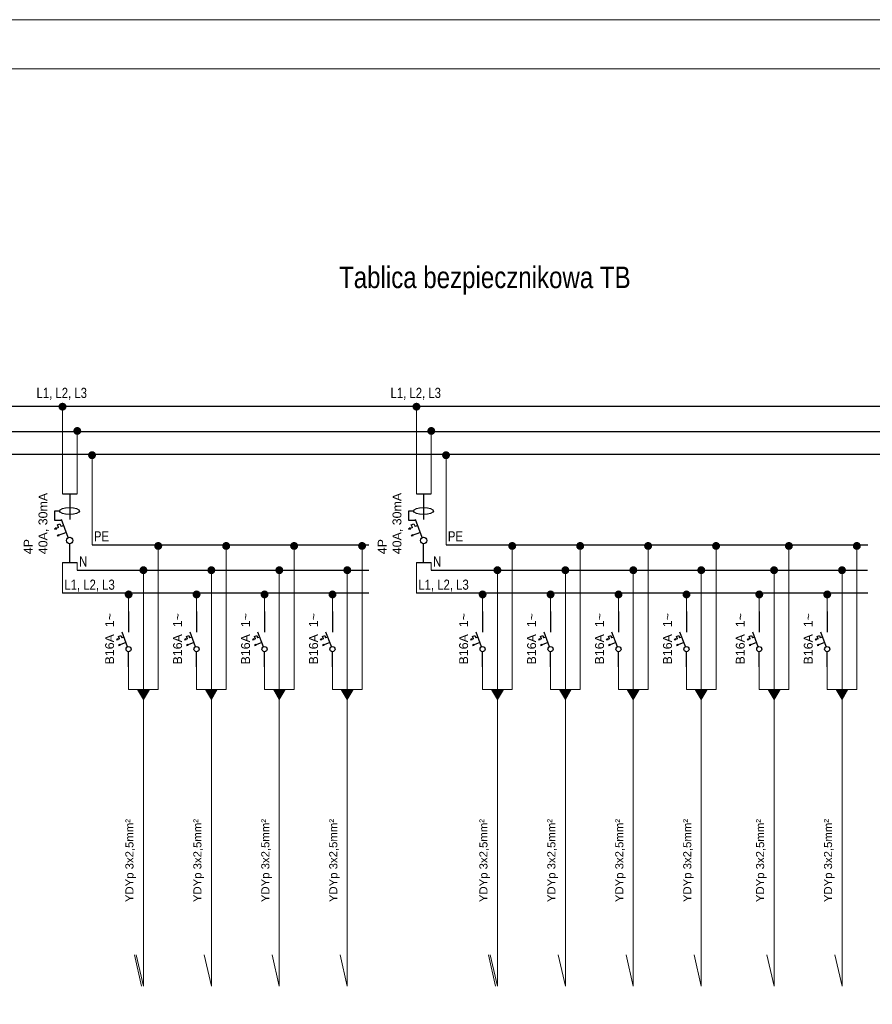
# Model space of a CAD drawing. Header units: millimetres. Extents: x 76855 to 99678, y -15103 to -11972.
# Tile 20 of 28: x 82719 to 84103, y -13571 to -11972. Entities that reach past the tile are written whole.
import ezdxf

# ---------------------------------------------------------------- set-up
doc = ezdxf.new("R2010")
doc.units = ezdxf.units.MM
doc.header["$LTSCALE"] = 100
doc.header["$MEASUREMENT"] = 0
doc.layers.add('_To_TABEL_RYSUNK', color=7, linetype='Continuous', lineweight=25)
doc.layers.add('Wentyl', color=4, linetype='Continuous', lineweight=18)
doc.styles.add('8', font='txt.shx', dxfattribs={"height": 20})
doc.styles.add('CDMSTYLE', font='CDMSIMPL', dxfattribs={"width": 0.8, "bigfont": 'CDMBIGPL'})

# ---------------------------------------------------------------- blocks, each defined once
blk = doc.blocks.new('RU')
for p, q in [((-3, 425), (-3, 222)), ((12, 159), (83, -31)), ((32, 106), (130, 142)), ((130, 142), (108, 139)), ((111, 131), (130, 142)), ((59, 33), (89, 44)), ((100, 13), (89, 44)), ((128, 24), (100, 13)), ((117, 54), (157, 69)), ((117, 54), (128, 24)), ((157, 69), (135, 66)), ((139, 58), (157, 69)), ((-3, -304), (-3, -33)), ((80, -20), (153, -20)), ((153, -20), (153, -123)), ((153, -123), (105, -123))]:
    blk.add_line(p, q)
blk.add_circle((-3, 191), 34)
blk.add_ellipse((-1, -122), major_axis=(-107, 0), ratio=0.334436)
blk = doc.blocks.new('WI')
for p, q in [((43645, -14271), (43645, -14475)), ((43659, -14537), (43731, -14727)), ((43680, -14590), (43777, -14554)), ((43777, -14554), (43756, -14558)), ((43759, -14565), (43777, -14554)), ((43764, -14642), (43804, -14627)), ((43804, -14627), (43783, -14631)), ((43786, -14638), (43805, -14627)), ((43645, -15000), (43645, -14729)), ((43707, -14663), (43736, -14652)), ((43747, -14683), (43736, -14652)), ((43776, -14672), (43747, -14683)), ((43764, -14642), (43776, -14672))]:
    blk.add_line(p, q)
blk.add_circle((43645, -14505), 34)

msp = doc.modelspace()

# ---------------------------------------------------------------- hatches: boundary and pattern name
at = {"layer": '_To_TABEL_RYSUNK', "linetype": 'ByBlock', "lineweight": -3}
h = msp.add_hatch(color=256, dxfattribs=at)
edge = h.paths.add_edge_path()
edge.add_arc((82788.119, -12600.497), 6.458, 0, 360)
h = msp.add_hatch(color=256, dxfattribs=at)
edge = h.paths.add_edge_path()
edge.add_arc((83362.892, -12600.497), 6.458, 0, 360)
h = msp.add_hatch(color=256, dxfattribs=at)
edge = h.paths.add_edge_path()
edge.add_arc((82812.11, -12639.864), 6.458, 0, 360)
h = msp.add_hatch(color=256, dxfattribs=at)
edge = h.paths.add_edge_path()
edge.add_arc((83386.883, -12639.864), 6.458, 0, 360)
h = msp.add_hatch(color=256, dxfattribs=at)
edge = h.paths.add_edge_path()
edge.add_arc((82836.101, -12679.233), 6.458, 0, 360)
h = msp.add_hatch(color=256, dxfattribs=at)
edge = h.paths.add_edge_path()
edge.add_arc((83410.874, -12679.233), 6.458, 0, 360)
h = msp.add_hatch(color=256, dxfattribs=at)
edge = h.paths.add_edge_path()
edge.add_arc((82943.496, -12826.589), 6.458, -180, 180, ccw=False)
h = msp.add_hatch(color=256, dxfattribs=at)
edge = h.paths.add_edge_path()
edge.add_arc((82943.586, -12826.589), 6.458, -180, 180, ccw=False)
h = msp.add_hatch(color=256, dxfattribs=at)
edge = h.paths.add_edge_path()
edge.add_arc((83053.83, -12826.589), 6.458, -180, 180, ccw=False)
h = msp.add_hatch(color=256, dxfattribs=at)
edge = h.paths.add_edge_path()
edge.add_arc((83053.92, -12826.589), 6.458, -180, 180, ccw=False)
h = msp.add_hatch(color=256, dxfattribs=at)
edge = h.paths.add_edge_path()
edge.add_arc((83164.167, -12826.589), 6.458, -180, 180, ccw=False)
h = msp.add_hatch(color=256, dxfattribs=at)
edge = h.paths.add_edge_path()
edge.add_arc((83164.256, -12826.589), 6.458, -180, 180, ccw=False)
h = msp.add_hatch(color=256, dxfattribs=at)
edge = h.paths.add_edge_path()
edge.add_arc((83274.503, -12826.579), 6.458, -180, 180, ccw=False)
h = msp.add_hatch(color=256, dxfattribs=at)
edge = h.paths.add_edge_path()
edge.add_arc((83274.592, -12826.58), 6.458, -180, 180, ccw=False)
h = msp.add_hatch(color=256, dxfattribs=at)
edge = h.paths.add_edge_path()
edge.add_arc((83518.269, -12826.589), 6.458, -180, 180, ccw=False)
h = msp.add_hatch(color=256, dxfattribs=at)
edge = h.paths.add_edge_path()
edge.add_arc((83518.358, -12826.589), 6.458, -180, 180, ccw=False)
h = msp.add_hatch(color=256, dxfattribs=at)
edge = h.paths.add_edge_path()
edge.add_arc((83628.603, -12826.589), 6.458, -180, 180, ccw=False)
h = msp.add_hatch(color=256, dxfattribs=at)
edge = h.paths.add_edge_path()
edge.add_arc((83628.692, -12826.589), 6.458, -180, 180, ccw=False)
h = msp.add_hatch(color=256, dxfattribs=at)
edge = h.paths.add_edge_path()
edge.add_arc((83738.939, -12826.589), 6.458, -180, 180, ccw=False)
h = msp.add_hatch(color=256, dxfattribs=at)
edge = h.paths.add_edge_path()
edge.add_arc((83739.029, -12826.589), 6.458, -180, 180, ccw=False)
h = msp.add_hatch(color=256, dxfattribs=at)
edge = h.paths.add_edge_path()
edge.add_arc((83849.275, -12826.579), 6.458, -180, 180, ccw=False)
h = msp.add_hatch(color=256, dxfattribs=at)
edge = h.paths.add_edge_path()
edge.add_arc((83849.365, -12826.58), 6.458, -180, 180, ccw=False)
h = msp.add_hatch(color=256, dxfattribs=at)
edge = h.paths.add_edge_path()
edge.add_arc((83967.493, -12826.589), 6.458, -180, 180, ccw=False)
h = msp.add_hatch(color=256, dxfattribs=at)
edge = h.paths.add_edge_path()
edge.add_arc((83967.583, -12826.589), 6.458, -180, 180, ccw=False)
h = msp.add_hatch(color=256, dxfattribs=at)
edge = h.paths.add_edge_path()
edge.add_arc((84077.83, -12826.579), 6.458, -180, 180, ccw=False)
h = msp.add_hatch(color=256, dxfattribs=at)
edge = h.paths.add_edge_path()
edge.add_arc((84077.919, -12826.58), 6.458, -180, 180, ccw=False)
h = msp.add_hatch(color=256, dxfattribs=at)
edge = h.paths.add_edge_path()
edge.add_arc((82919.505, -12865.956), 6.458, -180, 180, ccw=False)
h = msp.add_hatch(color=256, dxfattribs=at)
edge = h.paths.add_edge_path()
edge.add_arc((83029.839, -12865.956), 6.458, -180, 180, ccw=False)
h = msp.add_hatch(color=256, dxfattribs=at)
edge = h.paths.add_edge_path()
edge.add_arc((83140.175, -12865.956), 6.458, -180, 180, ccw=False)
h = msp.add_hatch(color=256, dxfattribs=at)
edge = h.paths.add_edge_path()
edge.add_arc((83250.512, -12865.947), 6.458, -180, 180, ccw=False)
h = msp.add_hatch(color=256, dxfattribs=at)
edge = h.paths.add_edge_path()
edge.add_arc((83494.278, -12865.956), 6.458, -180, 180, ccw=False)
h = msp.add_hatch(color=256, dxfattribs=at)
edge = h.paths.add_edge_path()
edge.add_arc((83604.611, -12865.956), 6.458, -180, 180, ccw=False)
h = msp.add_hatch(color=256, dxfattribs=at)
edge = h.paths.add_edge_path()
edge.add_arc((83714.948, -12865.956), 6.458, -180, 180, ccw=False)
h = msp.add_hatch(color=256, dxfattribs=at)
edge = h.paths.add_edge_path()
edge.add_arc((83825.284, -12865.947), 6.458, -180, 180, ccw=False)
h = msp.add_hatch(color=256, dxfattribs=at)
edge = h.paths.add_edge_path()
edge.add_arc((83943.502, -12865.956), 6.458, -180, 180, ccw=False)
h = msp.add_hatch(color=256, dxfattribs=at)
edge = h.paths.add_edge_path()
edge.add_arc((84053.838, -12865.947), 6.458, -180, 180, ccw=False)
h = msp.add_hatch(color=256, dxfattribs=at)
edge = h.paths.add_edge_path()
edge.add_arc((82895.514, -12905.325), 6.458, -180, 180, ccw=False)
h = msp.add_hatch(color=256, dxfattribs=at)
edge = h.paths.add_edge_path()
edge.add_arc((83005.848, -12905.325), 6.458, -180, 180, ccw=False)
h = msp.add_hatch(color=256, dxfattribs=at)
edge = h.paths.add_edge_path()
edge.add_arc((83116.184, -12905.325), 6.458, -180, 180, ccw=False)
h = msp.add_hatch(color=256, dxfattribs=at)
edge = h.paths.add_edge_path()
edge.add_arc((83226.521, -12905.315), 6.458, -180, 180, ccw=False)
h = msp.add_hatch(color=256, dxfattribs=at)
edge = h.paths.add_edge_path()
edge.add_arc((83470.287, -12905.325), 6.458, -180, 180, ccw=False)
h = msp.add_hatch(color=256, dxfattribs=at)
edge = h.paths.add_edge_path()
edge.add_arc((83580.62, -12905.325), 6.458, -180, 180, ccw=False)
h = msp.add_hatch(color=256, dxfattribs=at)
edge = h.paths.add_edge_path()
edge.add_arc((83690.957, -12905.325), 6.458, -180, 180, ccw=False)
h = msp.add_hatch(color=256, dxfattribs=at)
edge = h.paths.add_edge_path()
edge.add_arc((83801.293, -12905.315), 6.458, -180, 180, ccw=False)
h = msp.add_hatch(color=256, dxfattribs=at)
edge = h.paths.add_edge_path()
edge.add_arc((83919.511, -12905.325), 6.458, -180, 180, ccw=False)
h = msp.add_hatch(color=256, dxfattribs=at)
edge = h.paths.add_edge_path()
edge.add_arc((84029.847, -12905.315), 6.458, -180, 180, ccw=False)
at = {"layer": '_To_TABEL_RYSUNK', "linetype": 'ByBlock', "lineweight": 15}
h = msp.add_hatch(color=256, dxfattribs=at)
h.paths.add_polyline_path([(82919.476, -13075.987), (82919.476, -13059.661), (82909.802, -13059.661)])
h.paths.add_polyline_path([(82919.476, -13075.987), (82929.15, -13059.661), (82919.476, -13059.661)])
h = msp.add_hatch(color=256, dxfattribs=at)
h.paths.add_polyline_path([(83029.81, -13075.987), (83029.81, -13059.661), (83020.136, -13059.661)])
h.paths.add_polyline_path([(83029.81, -13075.987), (83039.484, -13059.661), (83029.81, -13059.661)])
h = msp.add_hatch(color=256, dxfattribs=at)
h.paths.add_polyline_path([(83140.146, -13075.987), (83140.146, -13059.661), (83130.472, -13059.661)])
h.paths.add_polyline_path([(83140.146, -13075.987), (83149.82, -13059.661), (83140.146, -13059.661)])
h = msp.add_hatch(color=256, dxfattribs=at)
h.paths.add_polyline_path([(83250.482, -13075.977), (83250.482, -13059.651), (83240.808, -13059.651)])
h.paths.add_polyline_path([(83250.482, -13075.977), (83260.156, -13059.651), (83250.482, -13059.651)])
h = msp.add_hatch(color=256, dxfattribs=at)
h.paths.add_polyline_path([(83494.248, -13075.987), (83494.248, -13059.661), (83484.574, -13059.661)])
h.paths.add_polyline_path([(83494.248, -13075.987), (83503.922, -13059.661), (83494.248, -13059.661)])
h = msp.add_hatch(color=256, dxfattribs=at)
h.paths.add_polyline_path([(83604.582, -13075.987), (83604.582, -13059.661), (83594.908, -13059.661)])
h.paths.add_polyline_path([(83604.582, -13075.987), (83614.256, -13059.661), (83604.582, -13059.661)])
h = msp.add_hatch(color=256, dxfattribs=at)
h.paths.add_polyline_path([(83714.918, -13075.987), (83714.918, -13059.661), (83705.244, -13059.661)])
h.paths.add_polyline_path([(83714.918, -13075.987), (83724.592, -13059.661), (83714.918, -13059.661)])
h = msp.add_hatch(color=256, dxfattribs=at)
h.paths.add_polyline_path([(83825.255, -13075.977), (83825.255, -13059.651), (83815.581, -13059.651)])
h.paths.add_polyline_path([(83825.255, -13075.977), (83834.929, -13059.651), (83825.255, -13059.651)])
h = msp.add_hatch(color=256, dxfattribs=at)
h.paths.add_polyline_path([(83943.473, -13075.987), (83943.473, -13059.661), (83933.799, -13059.661)])
h.paths.add_polyline_path([(83943.473, -13075.987), (83953.147, -13059.661), (83943.473, -13059.661)])
h = msp.add_hatch(color=256, dxfattribs=at)
h.paths.add_polyline_path([(84053.809, -13075.977), (84053.809, -13059.651), (84044.135, -13059.651)])
h.paths.add_polyline_path([(84053.809, -13075.977), (84063.483, -13059.651), (84053.809, -13059.651)])

# ---------------------------------------------------------------- linework, layer by layer
at = {"layer": '_To_TABEL_RYSUNK', "linetype": 'ByBlock', "lineweight": 30}
for p, q in [((81482.803, -12599.724), (85198.841, -12599.718)), ((81482.803, -12640.591), (85198.841, -12640.583)), ((85200.371, -12678.112), (81482.26, -12678.12)), ((82836.128, -12824.973), (83285.643, -12824.97)), ((83410.901, -12824.973), (84095.632, -12824.97)), ((82812.134, -12865.842), (83285.643, -12865.838)), ((83386.907, -12865.842), (84095.258, -12865.838)), ((83285.643, -12903.371), (82788.139, -12903.39)), ((84095.632, -12903.371), (83362.911, -12903.39))]:
    msp.add_line(p, q, dxfattribs=at)
at = {"layer": '_To_TABEL_RYSUNK', "linetype": 'ByBlock', "lineweight": 15}
for p, q in [((82788.143, -12601.042), (82788.146, -12742.058)), ((83362.916, -12601.042), (83362.919, -12742.058)), ((82812.137, -12742.058), (82812.137, -12640.029)), ((83386.91, -12742.058), (83386.91, -12640.029)), ((82836.128, -12679.429), (82836.128, -12824.973)), ((83410.901, -12679.429), (83410.901, -12824.973)), ((82943.472, -12827.134), (82943.469, -13059.661)), ((83053.806, -12827.134), (83053.803, -13059.661)), ((83164.142, -12827.134), (83164.139, -13059.661)), ((83274.479, -12827.124), (83274.476, -13059.651)), ((83518.245, -12827.134), (83518.242, -13059.661)), ((83628.578, -12827.134), (83628.575, -13059.661)), ((83738.915, -12827.134), (83738.912, -13059.661)), ((83849.251, -12827.124), (83849.248, -13059.651)), ((83967.469, -12827.134), (83967.466, -13059.661)), ((84077.805, -12827.124), (84077.802, -13059.651)), ((82788.139, -12903.39), (82788.143, -12853.57)), ((82812.134, -12853.57), (82812.134, -12865.842)), ((82919.478, -13071.028), (82919.478, -12866.121)), ((83029.812, -13071.028), (83029.812, -12866.121)), ((83140.148, -13071.028), (83140.148, -12866.121)), ((83250.485, -13071.018), (83250.485, -12866.112)), ((83362.911, -12903.39), (83362.916, -12853.57)), ((83386.907, -12853.57), (83386.907, -12865.842)), ((83494.251, -13071.028), (83494.251, -12866.121)), ((83604.584, -13071.028), (83604.584, -12866.121)), ((83714.921, -13071.028), (83714.921, -12866.121)), ((83825.257, -13071.018), (83825.257, -12866.112)), ((83943.475, -13071.028), (83943.475, -12866.121)), ((84053.811, -13071.018), (84053.811, -12866.112)), ((82895.487, -12905.521), (82895.487, -12932.936)), ((83005.821, -12905.521), (83005.821, -12932.936)), ((83116.157, -12905.521), (83116.157, -12932.936)), ((83226.494, -12905.512), (83226.494, -12932.926)), ((83470.259, -12905.521), (83470.259, -12932.936)), ((83580.593, -12905.521), (83580.593, -12932.936)), ((83690.93, -12905.521), (83690.93, -12932.936)), ((83801.266, -12905.512), (83801.266, -12932.926)), ((83919.484, -12905.521), (83919.484, -12932.936)), ((84029.82, -12905.512), (84029.82, -12932.926)), ((82895.485, -13023.003), (82895.485, -13059.661)), ((83005.818, -13023.003), (83005.818, -13059.661)), ((83116.155, -13023.003), (83116.155, -13059.661)), ((83226.491, -13022.993), (83226.491, -13059.651)), ((83470.257, -13023.003), (83470.257, -13059.661)), ((83580.591, -13023.003), (83580.591, -13059.661)), ((83690.927, -13023.003), (83690.927, -13059.661)), ((83801.263, -13022.993), (83801.263, -13059.651)), ((83919.482, -13023.003), (83919.482, -13059.661)), ((84029.818, -13022.993), (84029.818, -13059.651)), ((82895.485, -13059.661), (82943.467, -13059.661)), ((82919.476, -13075.987), (82909.802, -13059.661)), ((82919.476, -13075.987), (82929.15, -13059.661)), ((83005.818, -13059.661), (83053.801, -13059.661)), ((83029.81, -13075.987), (83020.136, -13059.661)), ((83029.81, -13075.987), (83039.484, -13059.661)), ((83116.155, -13059.661), (83164.137, -13059.661)), ((83140.146, -13075.987), (83130.472, -13059.661)), ((83140.146, -13075.987), (83149.82, -13059.661)), ((83226.491, -13059.651), (83274.473, -13059.651)), ((83250.482, -13075.977), (83240.808, -13059.651)), ((83250.482, -13075.977), (83260.156, -13059.651)), ((83470.257, -13059.661), (83518.239, -13059.661)), ((83494.248, -13075.987), (83484.574, -13059.661)), ((83494.248, -13075.987), (83503.922, -13059.661)), ((83580.591, -13059.661), (83628.573, -13059.661)), ((83604.582, -13075.987), (83594.908, -13059.661)), ((83604.582, -13075.987), (83614.256, -13059.661)), ((83690.927, -13059.661), (83738.909, -13059.661)), ((83714.918, -13075.987), (83705.244, -13059.661)), ((83714.918, -13075.987), (83724.592, -13059.661)), ((83801.263, -13059.651), (83849.246, -13059.651)), ((83825.255, -13075.977), (83815.581, -13059.651)), ((83825.255, -13075.977), (83834.929, -13059.651)), ((83919.482, -13059.661), (83967.464, -13059.661)), ((83943.473, -13075.987), (83933.799, -13059.661)), ((83943.473, -13075.987), (83953.147, -13059.661)), ((84029.818, -13059.651), (84077.8, -13059.651)), ((84053.809, -13075.977), (84044.135, -13059.651)), ((84053.809, -13075.977), (84063.483, -13059.651)), ((82919.476, -13541.087), (82919.476, -13075.976)), ((83029.81, -13541.087), (83029.81, -13075.976)), ((83140.146, -13541.087), (83140.146, -13075.976)), ((83250.482, -13541.078), (83250.482, -13075.966)), ((83494.248, -13541.087), (83494.248, -13075.976)), ((83604.582, -13541.087), (83604.582, -13075.976)), ((83714.918, -13541.087), (83714.918, -13075.976)), ((83825.255, -13541.078), (83825.255, -13075.966)), ((83943.473, -13541.087), (83943.473, -13075.976)), ((84053.809, -13541.078), (84053.809, -13075.966)), ((82905.023, -13490.314), (82916.576, -13541.087)), ((82907.923, -13490.314), (82919.476, -13541.087)), ((83018.256, -13490.314), (83029.81, -13541.087)), ((83128.593, -13490.314), (83140.146, -13541.087)), ((83238.929, -13490.304), (83250.482, -13541.078)), ((83479.795, -13490.314), (83491.348, -13541.087)), ((83482.695, -13490.314), (83494.248, -13541.087)), ((83593.029, -13490.314), (83604.582, -13541.087)), ((83703.365, -13490.314), (83714.918, -13541.087)), ((83813.701, -13490.304), (83825.255, -13541.078)), ((83931.919, -13490.314), (83943.473, -13541.087)), ((84042.256, -13490.304), (84053.809, -13541.078))]:
    msp.add_line(p, q, dxfattribs=at)
at = {"layer": '_To_TABEL_RYSUNK', "linetype": 'ByBlock'}
for p, q in [((82788.146, -12742.058), (82812.137, -12742.058)), ((83362.919, -12742.058), (83386.91, -12742.058)), ((82788.143, -12853.57), (82812.134, -12853.57)), ((83362.916, -12853.57), (83386.907, -12853.57))]:
    msp.add_line(p, q, dxfattribs=at)
at = {"layer": 'Wentyl'}
for points in [[(81245.122, -14942.176), (85445.122, -14942.176), (85445.122, -11972.176), (81245.122, -11972.176)], [(81475.122, -12052.176), (85365.122, -12052.176), (85365.122, -14862.176), (81475.122, -14862.176)]]:
    msp.add_lwpolyline(points, close=True, dxfattribs=at)

# ---------------------------------------------------------------- block references
at = {"layer": '_To_TABEL_RYSUNK', "rotation": 180}
for name, p, xscale, yscale, zscale in [('RU', (82799.311, -12788.54), 0.1528427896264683, 0.1528427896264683, 0.1528427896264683), ('RU', (83374.084, -12788.54), 0.1528427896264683, 0.1528427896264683, 0.1528427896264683), ('WI', (88283.431, -14784.723), 0.123449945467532, 0.123449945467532, 0.123449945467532), ('WI', (88393.765, -14784.723), 0.123449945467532, 0.123449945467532, 0.123449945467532), ('WI', (88504.101, -14784.723), 0.123449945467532, 0.123449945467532, 0.123449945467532), ('WI', (88614.437, -14784.714), 0.123449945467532, 0.123449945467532, 0.123449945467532), ('WI', (88858.203, -14784.723), 0.123449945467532, 0.123449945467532, 0.123449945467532), ('WI', (88968.537, -14784.723), 0.123449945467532, 0.123449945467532, 0.123449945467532), ('WI', (89078.873, -14784.723), 0.123449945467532, 0.123449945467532, 0.123449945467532), ('WI', (89189.21, -14784.714), 0.123449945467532, 0.123449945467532, 0.123449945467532), ('WI', (89307.428, -14784.723), 0.123449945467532, 0.123449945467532, 0.123449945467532), ('WI', (89417.764, -14784.714), 0.123449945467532, 0.123449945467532, 0.123449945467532)]:
    msp.add_blockref(name, p, dxfattribs=dict(at, xscale=xscale, yscale=yscale, zscale=zscale))

# ---------------------------------------------------------------- texts
at = {"layer": '_To_TABEL_RYSUNK', "linetype": 'ByBlock', "lineweight": 15, "insert": (83237.148, -12372.998), "char_height": 34.97143, "width": 780.81837, "attachment_point": 1, "style": 'CDMSTYLE'}
msp.add_mtext('{\\fArial|b0|i0|c238|p34;Tablica bezpiecznikowa TB}', dxfattribs=at)
at = {"layer": '_To_TABEL_RYSUNK', "linetype": 'ByBlock', "lineweight": 25, "char_height": 16.47458, "width": 119.91135, "attachment_point": 1, "style": 'CDMSTYLE'}
for s, insert in [('{\\fArial|b0|i0|c238|p34;\\C256;L1, L2, L3}', (82745.964, -12569.849)), ('{\\fArial|b0|i0|c238|p34;\\C256;L1, L2, L3}', (83320.737, -12569.849)), ('{\\fArial|b0|i0|c238|p34;PE}', (82839.112, -12802.791)), ('{\\fArial|b0|i0|c238|p34;PE}', (83413.884, -12802.791)), ('{\\fArial|b0|i0|c238|p34;N}', (82815.118, -12843.66)), ('{\\fArial|b0|i0|c238|p34;N}', (83389.89, -12843.66)), ('{\\fArial|b0|i0|c238|p34;\\C256;L1, L2, L3}', (82791.127, -12881.208)), ('{\\fArial|b0|i0|c238|p34;\\C256;L1, L2, L3}', (83365.9, -12881.208))]:
    msp.add_mtext(s, dxfattribs=dict(at, insert=insert))
at = {"layer": '_To_TABEL_RYSUNK', "color": 7, "attachment_point": 1, "rotation": 90, "style": '8'}
for s, insert, char_height, width in [('{\\f@Arial Unicode MS|b0|i0|c238|p34;4P\\P40A, 30mA}', (82725.181, -12840.042), 14.41526, 218.53464), ('{\\f@Arial Unicode MS|b0|i0|c238|p34;4P\\P40A, 30mA}', (83299.953, -12840.042), 14.41526, 218.53464), ('{\\F@Arial Unicode MS|c238;B16A  1~}', (82857.422, -13019.035), 14.41526, 218.53464), ('{\\f@Arial Unicode MS|b0|i0|c238|p34;B16A  1~}', (82967.756, -13019.035), 14.41526, 218.53464), ('{\\f@Arial Unicode MS|b0|i0|c238|p34;B16A  1~}', (83078.092, -13019.035), 14.41526, 218.53464), ('{\\f@Arial Unicode MS|b0|i0|c238|p34;B16A  1~}', (83188.429, -13019.026), 14.41526, 218.53464), ('{\\F@Arial Unicode MS|c238;B16A  1~}', (83432.195, -13019.035), 14.41526, 218.53464), ('{\\f@Arial Unicode MS|b0|i0|c238|p34;B16A  1~}', (83542.528, -13019.035), 14.41526, 218.53464), ('{\\f@Arial Unicode MS|b0|i0|c238|p34;B16A  1~}', (83652.865, -13019.035), 14.41526, 218.53464), ('{\\f@Arial Unicode MS|b0|i0|c238|p34;B16A  1~}', (83763.201, -13019.026), 14.41526, 218.53464), ('{\\f@Arial Unicode MS|b0|i0|c238|p34;B16A  1~}', (83881.419, -13019.035), 14.41526, 218.53464), ('{\\f@Arial Unicode MS|b0|i0|c238|p34;B16A  1~}', (83991.755, -13019.026), 14.41526, 218.53464), ('{\\F@Arial Unicode MS|c238;YDYp 3x2,5mm²}', (82890.195, -13404.891), 13.17967, 416.25646), ('{\\f@Arial Unicode MS|b0|i0|c238|p34;YDYp 3x2,5mm²}', (83000.529, -13404.891), 13.17967, 416.25646), ('{\\f@Arial Unicode MS|b0|i0|c238|p34;YDYp 3x2,5mm²}', (83110.865, -13404.891), 13.17967, 416.25646), ('{\\f@Arial Unicode MS|b0|i0|c238|p34;YDYp 3x2,5mm²}', (83221.201, -13404.881), 13.17967, 416.25646), ('{\\F@Arial Unicode MS|c238;YDYp 3x2,5mm²}', (83464.967, -13404.891), 13.17967, 416.25646), ('{\\f@Arial Unicode MS|b0|i0|c238|p34;YDYp 3x2,5mm²}', (83575.301, -13404.891), 13.17967, 416.25646), ('{\\f@Arial Unicode MS|b0|i0|c238|p34;YDYp 3x2,5mm²}', (83685.638, -13404.891), 13.17967, 416.25646), ('{\\f@Arial Unicode MS|b0|i0|c238|p34;YDYp 3x2,5mm²}', (83795.974, -13404.881), 13.17967, 416.25646), ('{\\f@Arial Unicode MS|b0|i0|c238|p34;YDYp 3x2,5mm²}', (83914.192, -13404.891), 13.17967, 416.25646), ('{\\f@Arial Unicode MS|b0|i0|c238|p34;YDYp 3x2,5mm²}', (84024.528, -13404.881), 13.17967, 416.25646)]:
    msp.add_mtext(s, dxfattribs=dict(at, insert=insert, char_height=char_height, width=width))

doc.saveas('drawing.dxf')
